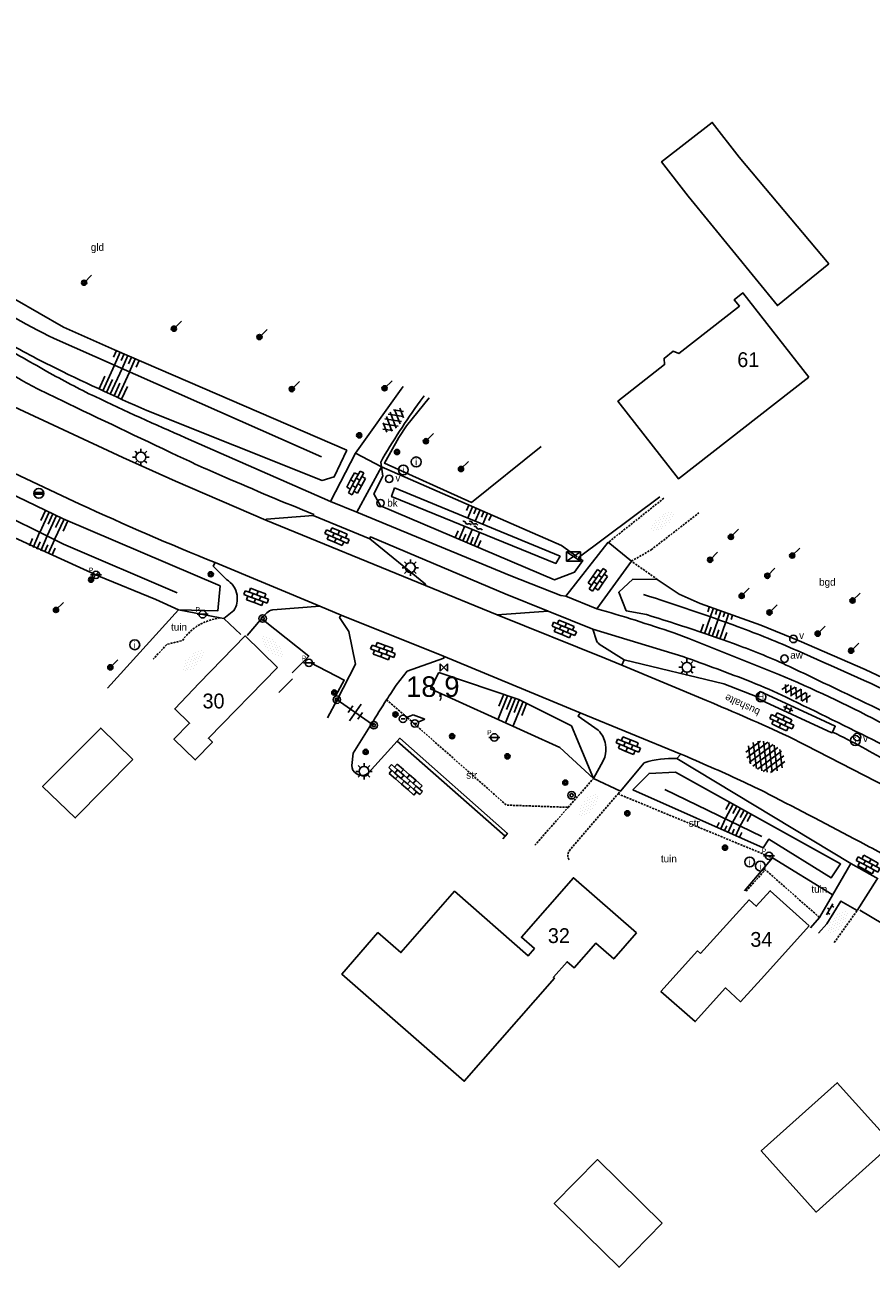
# Model space of a CAD drawing. Header units: metres. Extents: x 121538 to 126242, y 445257 to 454505.
# Tile 54 of 83: x 123051 to 123154, y 452183 to 452334. Entities that reach past the tile are written whole.
import ezdxf
from ezdxf.enums import TextEntityAlignment as Align

# ---------------------------------------------------------------- set-up
doc = ezdxf.new("R2010")
doc.units = ezdxf.units.M
doc.linetypes.add('SCHRIKH', pattern=[100, 100, 0])
doc.linetypes.add('STIPPELFIJN', pattern=[0.375, 0.25, -0.125])
for name, color, linetype in [('B01_F', 8, 'Continuous'), ('B01_T', 8, 'Continuous'), ('SYMBD01', 8, 'Continuous'), ('SYMBD02', 8, 'Continuous'), ('SYMBD03', 8, 'Continuous'), ('SYMBD04', 8, 'Continuous'), ('SYMBD05', 8, 'Continuous'), ('TEK-D05', 8, 'Continuous'), ('TEK-D20', 7, 'Continuous'), ('TER-D03S', 8, 'Continuous'), ('TER-T02', 8, 'RASTER'), ('TER-T03', 8, 'Continuous'), ('TER-T04', 8, 'HAAG'), ('TER-T09', 8, 'Continuous'), ('TOPOT05', 8, 'STIPPELFIJN'), ('TOPOT14', 8, 'Continuous'), ('TOPOT20', 8, 'Continuous'), ('TOPOT21', 8, 'Continuous'), ('TOPOT22', 8, 'Continuous'), ('TOPOT24', 8, 'Continuous'), ('TOPOT26', 8, 'Continuous'), ('TOPOT28', 8, 'Continuous'), ('TOPOT30', 8, 'Continuous'), ('TOPOT31', 8, 'Continuous'), ('TOPOT50', 8, 'Continuous'), ('TOPOT54', 8, 'SCHRIKH'), ('TOPOV04', 8, 'Continuous'), ('WAT-T00', 8, 'Continuous'), ('WEG-T01', 8, 'Continuous'), ('WEG-T06', 8, 'STIPPELFIJN'), ('Z02', 8, 'Continuous')]:
    doc.layers.add(name, color=color, linetype=linetype)
doc.styles.add('ISO', font='provutr.shx')
doc.styles.add('rtw_iso', font='iso-rtw.shx')
doc.linetypes.add('HAAG', pattern='A,0.25,-0.25,[151,BLOK.SHX,S=0.25,R=0,X=0,Y=0],-0.25,0.25', length=1)
doc.linetypes.add('RASTER', pattern='A,0.25,-0.25,[150,BLOK.SHX,S=0.25,R=0,X=0,Y=0],-0.25,0.25', length=1)

# ---------------------------------------------------------------- blocks, each defined once
blk = doc.blocks.new('water-m')
at = {"linetype": 'Continuous'}
for centre, start, end in [((-0.01, 0.75), 129.7446, 230.2554), ((-0.32, 1.12), 309.7446, 50.2554), ((-0.32, 0.37), 309.7446, 50.2554), ((0.32, 0.01), 129.7446, 230.2554), ((0, 0.38), 309.7446, 50.2554), ((-0.01, -0.74), 129.7446, 230.2554), ((-0.32, -0.37), 309.7446, 50.2554), ((-0.32, -1.12), 309.7446, 50.2554), ((0, -0.37), 309.7446, 50.2554)]:
    blk.add_arc(centre, 0.244, start, end, dxfattribs=at)
blk = doc.blocks.new('talud')
for p, q in [((0, 0.75), (0.5, 0.75)), ((0, 0.5), (1, 0.5)), ((0, 0.25), (0.5, 0.25)), ((0, 0), (1, 0)), ((0, -0.25), (0.5, -0.25)), ((0, -0.5), (1, -0.5)), ((0, -0.75), (0.5, -0.75))]:
    blk.add_line(p, q)
blk = doc.blocks.new('DRHEK')
at = {"linetype": 'Continuous'}
for p, q in [((1.25, 0), (-1.25, 0)), ((-0.5, 0.7), (0.5, 0.7)), ((-0.5, -0.7), (0.5, -0.7))]:
    blk.add_line(p, q, dxfattribs=at)
blk = doc.blocks.new('halfverhard-m')
for p, q in [((-0.15625, 1.5625), (-0.15625, 1.5625)), ((0.15625, 1.5625), (0.15625, 1.5625)), ((-0.625, 0.625), (-0.625, 0.625)), ((-0.625, 0), (-0.625, 0)), ((-0.46875, 0.9375), (-0.46875, 0.9375)), ((-0.46875, 0.3125), (-0.46875, 0.3125)), ((-0.3125, 1.25), (-0.3125, 1.25)), ((-0.3125, 0.625), (-0.3125, 0.625)), ((-0.3125, 0), (-0.3125, 0)), ((-0.15625, 0.9375), (-0.15625, 0.9375)), ((-0.15625, 0.3125), (-0.15625, 0.3125)), ((0, 1.25), (0, 1.25)), ((0, 0.625), (0, 0.625)), ((0, 0), (0, 0)), ((0.15625, 0.9375), (0.15625, 0.9375)), ((0.15625, 0.3125), (0.15625, 0.3125)), ((0.3125, 1.25), (0.3125, 1.25)), ((0.3125, 0.625), (0.3125, 0.625)), ((0.3125, 0), (0.3125, 0)), ((0.46875, 0.9375), (0.46875, 0.9375)), ((0.46875, 0.3125), (0.46875, 0.3125)), ((0.625, 0.625), (0.625, 0.625)), ((0.625, 0), (0.625, 0)), ((-0.625, -0.625), (-0.625, -0.625)), ((-0.46875, -0.3125), (-0.46875, -0.3125)), ((-0.46875, -0.9375), (-0.46875, -0.9375)), ((-0.3125, -0.625), (-0.3125, -0.625)), ((-0.3125, -1.25), (-0.3125, -1.25)), ((-0.15625, -0.3125), (-0.15625, -0.3125)), ((-0.15625, -0.9375), (-0.15625, -0.9375)), ((0, -0.625), (0, -0.625)), ((0, -1.25), (0, -1.25)), ((0.15625, -0.3125), (0.15625, -0.3125)), ((0.15625, -0.9375), (0.15625, -0.9375)), ((0.3125, -0.625), (0.3125, -0.625)), ((0.3125, -1.25), (0.3125, -1.25)), ((0.46875, -0.3125), (0.46875, -0.3125)), ((0.46875, -0.9375), (0.46875, -0.9375)), ((0.625, -0.625), (0.625, -0.625)), ((-0.15625, -1.5625), (-0.15625, -1.5625)), ((0.15625, -1.5625), (0.15625, -1.5625))]:
    blk.add_line(p, q)
blk = doc.blocks.new('asfalt-l')
for p, q in [((-0.76, 1.01), (0.3, 1.62)), ((-0.3, 1.62), (0.76, 1.01)), ((-0.93, 0.18), (0.7, 1.13)), ((-0.89, -0.52), (0.89, 0.52)), ((-0.89, 0.52), (0.89, -0.52)), ((-0.7, 1.13), (0.93, 0.18)), ((-0.93, -0.18), (0.7, -1.13)), ((-0.76, -1.01), (0.3, -1.62)), ((-0.7, -1.13), (0.93, -0.18)), ((-0.3, -1.62), (0.76, -1.01))]:
    blk.add_line(p, q)
blk = doc.blocks.new('asfalt-m')
for p, q in [((-0.52, 1.14), (0.54, 1.69)), ((-0.43, 1.75), (0.63, 1.08)), ((-0.63, 0.38), (0.64, 1.04)), ((-0.63, 0.4), (0.66, -0.42)), ((-0.57, -0.3), (0.73, 0.38)), ((-0.53, 1.07), (0.74, 0.27)), ((-0.56, -0.38), (0.58, -1.1)), ((-0.49, -0.96), (0.67, -0.36)), ((-0.46, -1.19), (0.39, -1.73)), ((-0.34, -1.59), (0.57, -1.11))]:
    blk.add_line(p, q)
blk = doc.blocks.new('asfalt-xl')
at = {"linetype": 'Continuous'}
for p, q in [((1.4, 1.54), (-1.75, -0.3)), ((1.4, 1.54), (-1.75, -0.3)), ((1.01, 2.03), (-1.74, 0.43)), ((1.01, 2.03), (-1.74, 0.43)), ((0.41, 2.41), (-1.51, 1.29)), ((0.41, 2.41), (-1.51, 1.29)), ((1.77, -0.29), (-1.4, 1.52)), ((1.77, -0.29), (-1.4, 1.52)), ((1.75, 0.44), (-1.02, 2.02)), ((1.75, 0.44), (-1.02, 2.02)), ((1.52, 1.29), (-0.43, 2.4)), ((1.52, 1.29), (-0.43, 2.4)), ((1.41, -1.53), (-1.75, 0.28)), ((1.41, -1.53), (-1.75, 0.28)), ((1.65, -0.94), (-1.64, 0.94)), ((1.65, -0.94), (-1.64, 0.94)), ((1.64, 0.96), (-1.63, -0.95)), ((1.64, 0.96), (-1.63, -0.95)), ((1.76, 0.3), (-1.39, -1.53)), ((1.76, 0.3), (-1.39, -1.53)), ((1.02, -2.03), (-1.74, -0.45)), ((1.02, -2.03), (-1.74, -0.45)), ((0.41, -2.41), (-1.49, -1.33)), ((0.41, -2.41), (-1.49, -1.33)), ((1.75, -0.43), (-1, -2.03)), ((1.75, -0.43), (-1, -2.03)), ((1.53, -1.28), (-0.41, -2.41)), ((1.53, -1.28), (-0.41, -2.41))]:
    blk.add_line(p, q, dxfattribs=at)
blk = doc.blocks.new('Prov-grensst')
blk.add_line((-0.67, 0), (0.67, 0))
blk.add_circle((0, 0), 0.45)
at = {"style": 'ISO'}
blk.add_text('P', height=0.6, dxfattribs=at).set_placement((-0.61, 0.58), align=Align.MIDDLE)
blk = doc.blocks.new('paal')
for radius in [0.45, 0.2]:
    blk.add_circle((0, 0), radius)
blk = doc.blocks.new('lichtmast')
for p, q in [((-0.6, 0), (-1, 0)), ((-0.71, 0.71), (-0.42, 0.42)), ((0, 0.6), (0, 1)), ((0.42, 0.42), (0.71, 0.71)), ((0.6, 0), (1, 0)), ((-0.42, -0.42), (-0.71, -0.71)), ((0, -0.6), (0, -1)), ((0.42, -0.42), (0.71, -0.71))]:
    blk.add_line(p, q)
blk.add_circle((0, 0), 0.6)
blk = doc.blocks.new('kilometerpaal')
for p, q in [((-0.44, 0.44), (0.44, -0.44)), ((-0.44, -0.44), (-0.44, 0.44)), ((0.44, 0.44), (-0.44, -0.44)), ((0.44, -0.44), (0.44, 0.44))]:
    blk.add_line(p, q)
at = {"style": 'rtw_iso'}
blk.add_attdef('KILOMETERPAAL', (0.59, 0.87), '', height=2.5, dxfattribs=at)
blk = doc.blocks.new('schk')
for p, q in [((-0.86, -0.56), (0.86, 0.56)), ((0.86, 0.56), (-0.86, 0.56)), ((-0.86, 0.56), (-0.86, -0.56)), ((0.86, -0.56), (-0.86, 0.56)), ((0.86, -0.56), (0.86, 0.56)), ((-0.86, -0.56), (0.86, -0.56))]:
    blk.add_line(p, q)
blk = doc.blocks.new('BOOM')
for radius in [0.315, 0.225, 0.135]:
    blk.add_circle((0, 0), radius)
blk = doc.blocks.new('vruchtboom')
blk.add_line((0, 0), (0.919239, 0.919239))
for radius in [0.315, 0.225, 0.135]:
    blk.add_circle((0, 0), radius)
blk = doc.blocks.new('afsl-water')
blk.add_circle((0, 0), 0.45)
at = {"style": 'ISO'}
blk.add_attdef('AFSL-WATER', (0.7, 0), '', height=0.9, dxfattribs=at)
blk = doc.blocks.new('brandkraan')
blk.add_circle((0, 0), 0.45)
at = {"style": 'ISO'}
blk.add_attdef('BRANDKRAAN', (0.7, 0), '', height=0.9, dxfattribs=at)
blk = doc.blocks.new('verklikker')
blk.add_circle((0, 0), 0.45)
at = {"style": 'ISO'}
blk.add_attdef('VERKLIKKER', (0.7, 0), '', height=0.9, dxfattribs=at)
blk = doc.blocks.new('inspectieput')
blk.add_circle((0, 0), 0.6)
at = {"style": 'ISO'}
blk.add_text('i', height=0.8, dxfattribs=at).set_placement((0, 0), align=Align.MIDDLE)
blk = doc.blocks.new('aanduidingsbord')
for p, q in [((-0.81, -0.33), (0, 0)), ((-1.45, -0.5), (-1.01, -0.5))]:
    blk.add_line(p, q)
blk.add_circle((-1.23, -0.5), 0.45)
blk = doc.blocks.new('bushalte')
blk.add_circle((0, 0), 0.6)
at = {"style": 'ISO'}
blk.add_text('H', height=0.8, dxfattribs=at).set_placement((0, 0), align=Align.MIDDLE)
blk = doc.blocks.new('klinkers-l')
at = {"linetype": 'Continuous'}
for p, q in [((-0.25, 1), (-0.75, 1)), ((-0.75, 1), (-0.75, 0)), ((-0.25, 0), (-0.75, 0)), ((-0.75, 0), (-0.75, -1)), ((0.25, 1.5), (-0.25, 1.5)), ((-0.25, 1.5), (-0.25, 0.5)), ((0.25, 0.5), (-0.25, 0.5)), ((-0.25, 0.5), (-0.25, -0.5)), ((0.25, 0.5), (0.25, 1.5)), ((0.75, 1), (0.25, 1)), ((0.25, -0.5), (0.25, 0.5)), ((0.75, 0), (0.75, 1)), ((-0.75, -1), (-0.25, -1)), ((-0.25, -0.5), (-0.25, 0)), ((0.25, -0.5), (-0.25, -0.5)), ((-0.25, -0.5), (-0.25, -1.5)), ((-0.25, -1.5), (0.25, -1.5)), ((0.75, 0), (0.25, 0)), ((0.25, 0), (0.25, -0.5)), ((0.25, -1.5), (0.25, -0.5)), ((0.25, -1), (0.75, -1)), ((0.75, -1), (0.75, 0))]:
    blk.add_line(p, q, dxfattribs=at)
blk = doc.blocks.new('klinkers-xl')
at = {"linetype": 'Continuous'}
for p, q in [((-0.25, 2), (-0.75, 2)), ((-0.75, 2), (-0.75, 1)), ((0.25, 2.5), (-0.25, 2.5)), ((-0.25, 2.5), (-0.25, 1.5)), ((0.25, 1.5), (0.25, 2.5)), ((0.75, 2), (0.25, 2)), ((0.25, 2), (0.25, 1.5)), ((0.75, 1), (0.75, 2)), ((-0.75, 1), (-0.75, 0)), ((-0.75, 1), (-0.25, 1)), ((-0.75, 0), (-0.25, 0)), ((-0.75, 0), (-0.75, -1)), ((-0.25, 1.5), (0.25, 1.5)), ((-0.25, 1.5), (-0.25, 0.5)), ((-0.25, 0.5), (0.25, 0.5)), ((-0.25, 0.5), (-0.25, -0.5)), ((0.25, 0.5), (0.25, 1.5)), ((0.25, 1), (0.75, 1)), ((0.25, 0.5), (0.25, 0)), ((0.25, 0), (0.75, 0)), ((0.25, 0), (0.25, -0.5)), ((0.75, 0), (0.75, 1)), ((0.75, -1), (0.75, 0)), ((-0.75, -1), (-0.75, -2)), ((-0.75, -1), (-0.25, -1)), ((-0.25, -0.5), (0.25, -0.5)), ((-0.25, -0.5), (-0.25, -1.5)), ((-0.25, -1.5), (0.25, -1.5)), ((-0.25, -1.5), (-0.25, -2.5)), ((0.25, -1.5), (0.25, -0.5)), ((0.25, -1), (0.75, -1)), ((0.25, -2.5), (0.25, -1.5)), ((0.75, -2), (0.75, -1)), ((-0.75, -2), (-0.25, -2)), ((-0.25, -2.5), (0.25, -2.5)), ((0.25, -2), (0.75, -2))]:
    blk.add_line(p, q, dxfattribs=at)
blk = doc.blocks.new('klinkers-s')
for p, q in [((-0.31, 0.5), (0, 0.5)), ((0, -0.75), (0, 0.75)), ((0, 0), (0.31, 0)), ((0, -0.5), (-0.31, -0.5))]:
    blk.add_line(p, q)
blk = doc.blocks.new('tegels-s')
for p, q in [((0.3125, 0.3125), (-0.3125, 0.3125)), ((0, -0.625), (0, 0.625)), ((0.3125, -0.3125), (-0.3125, -0.3125))]:
    blk.add_line(p, q)
blk = doc.blocks.new('balise')
blk.add_hatch(color=256).paths.add_polyline_path([(0.6, 0, 0.086579), (0.56, 0.2), (-0.56, 0.2, 0.086579), (-0.6, 0, 0.085386), (-0.57, -0.2), (0.57, -0.2, 0.085386)])
blk.add_circle((0, 0), 0.6)

msp = doc.modelspace()

# ---------------------------------------------------------------- linework, layer by layer
at = {"layer": 'B01_F'}
for points in [[(123149.31, 452304.77), (123138.4, 452317.73), (123135.14, 452321.95), (123128.96, 452317.18), (123132.21, 452312.97), (123143.07, 452299.67), (123149.31, 452304.77)], [(123146.87, 452290.97), (123131.04, 452278.59), (123123.65, 452288.04), (123129.33, 452292.49), (123129.26, 452293.24), (123130.38, 452294.12), (123131.08, 452293.85), (123138.43, 452299.6), (123137.81, 452300.39), (123138.87, 452301.21), (123146.87, 452290.97)], [(123082.19, 452255.64), (123073.79, 452247.02), (123074.29, 452246.54), (123072.19, 452244.39), (123069.6, 452246.91), (123071.5, 452248.85), (123069.69, 452250.6), (123072.66, 452253.73), (123078.25, 452259.48), (123082.19, 452255.64)], [(123064.61, 452244.46), (123060.69, 452248.27), (123053.61, 452241.15), (123057.58, 452237.34), (123064.61, 452244.46)], [(123125.91, 452223.34), (123123.14, 452220.17), (123120.94, 452222.09), (123118.31, 452219.08), (123117.45, 452219.83), (123115.8, 452217.95), (123115.92, 452217.85), (123104.95, 452205.29), (123090.02, 452218.33), (123094.44, 452223.38), (123097.23, 452220.94), (123103.76, 452228.41), (123112.73, 452220.57), (123113.49, 452221.44), (123111.91, 452222.81), (123118.23, 452230.05), (123125.91, 452223.34)], [(123146.92, 452224.19), (123142.19, 452228.47), (123140.48, 452226.58), (123139.63, 452227.35), (123133.72, 452220.82)], [(123141.48, 452218.17), (123146.92, 452224.19)], [(123157.02, 452197.68), (123150.34, 452205.12), (123141.1, 452196.82), (123147.78, 452189.38), (123157.02, 452197.68)], [(123129.04, 452188.03), (123123.79, 452182.67), (123115.9, 452190.41), (123121.15, 452195.77), (123129.04, 452188.03)]]:
    msp.add_lwpolyline(points, dxfattribs=at)
at = {"layer": 'B01_T'}
msp.add_lwpolyline([(123141.48, 452218.17), (123138.59, 452214.97), (123136.75, 452216.64), (123133.06, 452212.56), (123128.88, 452216.22), (123133.35, 452221.16), (123133.72, 452220.82)], dxfattribs=at)
at = {"layer": 'TER-T02', "flags": 128}
for points in [[(123026.48, 452328.93), (123018.1, 452322.67), (123024.9, 452316.83), (123035.24, 452309.61), (123041.07, 452305.86), (123047.23, 452302.14), (123056.17, 452297.05), (123062.36, 452294.29), (123090.64, 452282.08)], [(123100.68, 452288.44), (123097.92, 452285.05), (123096.98, 452283.62), (123095.23, 452280.5), (123105.83, 452275.73), (123114.3, 452282.54)], [(123070.16, 452262.66), (123067.38, 452263.92), (123060.46, 452266.74), (123039.95, 452276.07), (123033.14, 452279.84)], [(123116.77, 452270.47), (123118.67, 452269.09)], [(123070.16, 452262.66), (123061.52, 452253.12)], [(123070.16, 452262.66), (123075.22, 452261.66)], [(123075.22, 452261.66), (123075.67, 452261.58)], [(123080.13, 452261.45), (123080.52, 452261.39)]]:
    msp.add_lwpolyline(points, dxfattribs=at)
msp.add_lwpolyline([(123164.12, 452249.76, 0.010051), (123158.65, 452253.09), (123153.76, 452255.38), (123145.71, 452258.89), (123141.03, 452260.79), (123133.65, 452263.43), (123131.1, 452264.57), (123128.44, 452266.36)], format="xyb", dxfattribs=at)
at = {"layer": 'TER-T03'}
for points in [[(123089.45, 452251.71), (123093.66, 452248.8)], [(123093.66, 452248.8), (123093.82, 452248.68), (123093.93, 452248.61)]]:
    msp.add_lwpolyline(points, dxfattribs=at)
at = {"layer": 'TER-T04', "flags": 128}
for points in [[(123116.77, 452270.47), (123094.85, 452280.06)], [(123128.75, 452276.42), (123118.81, 452268.99)], [(123080.52, 452261.39), (123086.01, 452257.03), (123083.98, 452254.99)], [(123086.18, 452256.25), (123090.34, 452254.1), (123089.3, 452252.23)], [(123082.38, 452252.58), (123084.05, 452254.25)], [(123139.04, 452228.48), (123142.48, 452232.47)], [(123142.48, 452232.47), (123149.72, 452228.02)], [(123153.08, 452226.1), (123165.6, 452218.7)]]:
    msp.add_lwpolyline(points, dxfattribs=at)
at = {"layer": 'TER-T09', "flags": 128}
msp.add_lwpolyline([(123090.64, 452282.08), (123089.11, 452278.84), (123087.64, 452278.39), (123066.3, 452286.9, -0.011905), (123054.56, 452292.37, -0.020724), (123048.03, 452295.94, -0.004784), (123032.31, 452305.63, -0.034394), (123024, 452311.53, -0.01852), (123012.66, 452321.57), (123012.5, 452321.73), (123003.43, 452330.73, -0.726445), (123005.44, 452333.76), (123014.82, 452325.77)], format="xyb", dxfattribs=at)
at = {"layer": 'TER-T09'}
for points in [[(123070.16, 452262.66), (123074.95, 452262.55), (123075.21, 452265.56), (123056.1, 452273.73), (123043.85, 452279.62), (123038, 452283.26), (123035.25, 452283.25), (123033.14, 452279.84)], [(123094.85, 452280.06), (123095.03, 452278.92), (123093.95, 452276.78), (123094.74, 452275.29), (123115.94, 452266.3), (123118.37, 452267.25), (123119.38, 452268.65), (123118.81, 452268.99)]]:
    msp.add_lwpolyline(points, dxfattribs=at)
msp.add_lwpolyline([(123189.9, 452231.97), (123188.97, 452231.74), (123188.31, 452230.84), (123187.56, 452229.8), (123186.36, 452229.72, 0.000088), (123182.22, 452232.98, 0.000174), (123180.1, 452234.64, 0.000028), (123173.12, 452240.12, 0.000191), (123172.08, 452240.93, 0.031667), (123168.49, 452243.39, 0.012346), (123158.78, 452248.87, 0.009611), (123156.77, 452249.89, 0.001653), (123144.95, 452255.55, 0.023334), (123138.43, 452258.28, 0.013811), (123127.12, 452262.07), (123124.66, 452262.55), (123123.74, 452264.79), (123125.48, 452266.37), (123128.44, 452266.36)], format="xyb", dxfattribs=at)
msp.add_lwpolyline([(123130.64, 452242.92), (123150.76, 452231.73), (123149.59, 452230.03), (123142.04, 452234.76), (123141.32, 452233.7), (123125.47, 452240.77), (123127.45, 452242.74)], close=True, dxfattribs=at)
at = {"layer": 'TOPOT05', "flags": 128}
for points in [[(123128.44, 452266.36), (123125.29, 452268.57)], [(123095.48, 452251.7), (123098.6, 452249.01), (123110.08, 452238.89), (123117.59, 452238.62)], [(123123.67, 452240.26), (123142.48, 452232.47)]]:
    msp.add_lwpolyline(points, dxfattribs=at)
at = {"layer": 'TOPOT50', "flags": 128}
for points in [[(123087.57, 452281.28), (123055, 452295.65, -0.033978), (123034.13, 452308.1, -0.035474), (123014.35, 452323.99, 0.035474)], [(123165.9, 452247.83, 0.010943), (123158.54, 452251.81, 0.004493), (123145.45, 452257.69, 0.016772), (123138.28, 452260.59, 0.01066), (123126.76, 452264.52)]]:
    msp.add_lwpolyline(points, format="xyb", dxfattribs=at)
at = {"layer": 'TOPOT50'}
for points in [[(123070, 452264.73), (123056.16, 452270.65), (123037.51, 452279.88)], [(123120.68, 452242.14), (123116.59, 452245.91), (123100.85, 452253.02), (123101.86, 452255.01)], [(123101.86, 452255.01), (123111.6, 452251.74), (123117.98, 452248.53), (123120.68, 452242.14)], [(123141.15, 452235.06), (123129.35, 452240.79)]]:
    msp.add_lwpolyline(points, dxfattribs=at)
at = {"layer": 'TOPOT54'}
msp.add_lwpolyline([(123100.16, 452249.33), (123098.71, 452249.88)], dxfattribs=at)
at = {"layer": 'TOPOV04'}
msp.add_line((123124.39, 452256.55), (123124.13, 452255.93), dxfattribs=at)
for points in [[(123130.83, 452244.55), (123131.29, 452245.11)], [(123152, 452231.8), (123155.32, 452229.92)]]:
    msp.add_lwpolyline(points, dxfattribs=at)
at = {"layer": 'WAT-T00'}
msp.add_lwpolyline([(123096.45, 452277.51), (123096.09, 452276.44), (123116.1, 452268.29), (123116.6, 452269.17)], close=True, dxfattribs=at)
at = {"layer": 'WEG-T01'}
for points in [[(122999.8, 452332.09, 0.018226), (123011.45, 452320.78), (123011.5, 452320.73), (123011.55, 452320.69, 0.018306), (123026.6, 452308.52), (123029.15, 452306.66), (123031.76, 452304.87, 0.014236), (123037.18, 452301.48, 0.001353), (123047.59, 452295.41, 0.002169), (123054.12, 452291.67, 0.017549), (123060, 452288.59, 0.009639), (123071, 452283.59), (123088.65, 452275.84)], [(123094.85, 452280.06), (123094.77, 452280.62, -0.026813), (123099.57, 452288.03, -0.002548), (123100.06, 452288.7, -0.002548)], [(123074.6, 452268.4, -0.011703), (123058.14, 452275.52), (123046.42, 452281.01, -0.007828), (123038.44, 452285.07)], [(123075.67, 452261.58), (123076.9, 452262.57, 0.091006), (123077.26, 452263.47, 0.091006), (123077.28, 452264.45, 0.110026), (123076.85, 452265.53, 0.110026), (123075.99, 452266.33), (123074.39, 452267.96), (123074.6, 452268.4)], [(123080.13, 452261.45), (123080.9, 452262.28, -0.114786), (123081.62, 452262.66), (123087.38, 452263.11)], [(123120.61, 452260.28), (123131.55, 452256.96, -0.010186), (123139.87, 452253.88, -0.019349), (123144.15, 452252.01, -0.001869), (123155.34, 452246.52, -0.010639), (123157.28, 452245.51, -0.011714), (123164.82, 452241.14, -0.016033), (123170.15, 452237.65, -0.006687), (123174.82, 452234.27, -0.009875), (123177.9, 452231.88, -0.004662), (123182.3, 452228.27, -0.009373), (123184.43, 452226.41)], [(123124.39, 452256.55), (123121.37, 452258.48, -0.110622), (123121.03, 452258.94), (123120.61, 452260.28)], [(123102.41, 452257), (123102.45, 452256.77), (123098, 452255.18), (123096.66, 452253.47, 0.005395), (123095.48, 452251.7)], [(123176.68, 452228.42, 0.011466), (123169.21, 452233.58), (123167.64, 452234.54), (123158.61, 452239.87), (123156.5, 452241.04), (123146.48, 452246.19), (123144.4, 452247.23, 0.010282), (123134.42, 452251.62), (123124.13, 452255.93)], [(123095.48, 452251.7, 0.008681), (123093.66, 452248.8)], [(123120.68, 452242.14), (123121.87, 452244.27), (123122.06, 452244.74, 0.115856), (123122.15, 452246.25, 0.151764), (123121.26, 452248), (123118.8, 452249.7), (123119.04, 452250.13)], [(123093.66, 452248.8), (123091.42, 452245.23), (123091.24, 452243.72, 0.240872), (123091.79, 452242.72, 0.331116), (123093.28, 452242.8), (123096.79, 452246.66)], [(123149.79, 452247.77, -0.02143), (123156.87, 452243.96), (123163.65, 452239.55), (123164.62, 452238.88, -0.014265), (123169.22, 452235.24), (123176.95, 452228.76), (123176.68, 452228.42)], [(123131.29, 452245.11, -0.006036), (123138.57, 452241.9, -0.012606), (123142, 452240.23, -0.001565), (123153.12, 452234.42, -0.005912), (123156.04, 452232.84, -0.017163), (123158.39, 452231.42, -0.00301), (123171.48, 452222.79, -0.032496), (123176.6, 452218.87, -0.012993), (123183, 452212.96)], [(123130.83, 452244.55, 0.092969), (123126.86, 452244.04), (123123.96, 452240.6)]]:
    msp.add_lwpolyline(points, format="xyb", dxfattribs=at)
at = {"layer": 'WEG-T01', "flags": 128}
for points in [[(123040.29, 452296.97, 0.001223), (123050.73, 452290.79, 0.017401), (123053.15, 452289.47, 0.004157), (123055.86, 452288.15, 0.000798), (123070.05, 452281.39, 0.008935), (123075.78, 452278.8, 0.004776), (123086.62, 452274.25), (123086.56, 452274.13)], [(123121.07, 452262.79, -0.011813), (123130.44, 452259.85), (123132.27, 452259.15), (123143.23, 452254.78, -0.021201), (123155.38, 452249.08, -0.028621), (123171.52, 452239.45), (123173.01, 452238.4), (123179.57, 452233.66), (123180.84, 452232.69, -0.015888), (123186.63, 452227.58), (123186.83, 452227.71)]]:
    msp.add_lwpolyline(points, format="xyb", dxfattribs=at)
at = {"layer": 'WEG-T01'}
for points in [[(123091.71, 452281.71), (123097.26, 452289.49), (123097.51, 452289.81)], [(123080.8, 452273.55), (123069.8, 452278.3), (123063.38, 452281.19), (123049.55, 452287.63)], [(123091.71, 452281.71), (123088.65, 452275.84)], [(123094.85, 452280.06), (123091.71, 452281.71)], [(123091.88, 452274.55), (123094.85, 452280.06)], [(123091.88, 452274.55), (123088.65, 452275.84)], [(123080.8, 452273.55), (123080.85, 452273.68), (123086.56, 452274.13)], [(123086.56, 452274.13), (123093.43, 452271.31)], [(123091.88, 452274.55), (123110.62, 452266.79), (123116.7, 452264.4), (123117.32, 452264.31)], [(123100.21, 452265.6), (123080.8, 452273.55)], [(123093.43, 452271.31), (123093.52, 452271.52), (123109.93, 452264.58), (123115.14, 452262.5)], [(123093.43, 452271.31), (123100.23, 452265.77), (123100.21, 452265.6)], [(123122.48, 452270.87), (123117.32, 452264.31)], [(123125.29, 452268.57), (123122.48, 452270.87)], [(123087.38, 452263.11), (123074.6, 452268.4)], [(123121.07, 452262.79), (123125.29, 452268.57)], [(123108.94, 452262.06), (123100.21, 452265.6)], [(123089.95, 452262.02), (123087.38, 452263.11)], [(123117.32, 452264.31), (123121.07, 452262.79)], [(123077.76, 452259.66), (123075.67, 452261.58)], [(123089.45, 452251.71), (123091.72, 452256.03), (123090.89, 452260.01), (123089.76, 452261.72), (123089.95, 452262.02)], [(123102.41, 452257), (123089.95, 452262.02)], [(123108.94, 452262.06), (123115.14, 452262.5)], [(123124.13, 452255.93), (123122.07, 452256.79), (123108.94, 452262.06)], [(123115.14, 452262.5), (123120.61, 452260.28)], [(123078.52, 452259.54), (123080.13, 452261.45)], [(123119.04, 452250.13), (123102.41, 452257)], [(123140.62, 452252.06), (123136.55, 452253.64), (123124.39, 452256.55)], [(123149.79, 452247.77), (123150.1, 452248.48), (123148.27, 452249.35), (123140.95, 452252.71), (123140.62, 452252.06)], [(123088.3, 452249.52), (123089.45, 452251.71)], [(123140.62, 452252.06), (123140.55, 452251.91), (123149.71, 452247.68), (123149.79, 452247.77)], [(123119.04, 452250.13), (123131.29, 452245.11)], [(123109.94, 452235.13), (123110.2, 452235.42), (123097.1, 452247.02), (123096.79, 452246.66)], [(123109.94, 452235.13), (123096.79, 452246.66)], [(123152, 452231.8), (123130.83, 452244.55)], [(123123.96, 452240.6), (123120.68, 452242.14)], [(123109.65, 452234.79), (123109.94, 452235.13)], [(123148.17, 452225.23), (123149.77, 452227.92), (123152, 452231.8)], [(123152.77, 452226.06), (123155.16, 452229.85), (123155.25, 452229.81)], [(123148.06, 452223.31), (123149.07, 452224.44), (123150.79, 452227.22), (123152.77, 452226.06)], [(123147.08, 452223.97), (123148.17, 452225.23)]]:
    msp.add_lwpolyline(points, dxfattribs=at)
at = {"layer": 'WEG-T06'}
for points in [[(123129.24, 452276.22), (123122.48, 452270.87)], [(123125.29, 452268.57), (123127.7, 452269.96), (123133.5, 452274.44)], [(123149.98, 452222.16), (123152.77, 452226.06)]]:
    msp.add_lwpolyline(points, dxfattribs=at)
at = {"layer": 'WEG-T06', "flags": 128}
for points in [[(123075.22, 452261.66, 0.219038), (123070.63, 452258.91), (123068.75, 452258.45), (123067.08, 452256.66)], [(123117.7, 452232.24, -0.079173), (123117.58, 452232.56, -0.153012), (123117.65, 452233.2), (123117.86, 452233.52), (123123.67, 452240.26)]]:
    msp.add_lwpolyline(points, format="xyb", dxfattribs=at)
for points in [[(123117.59, 452238.62), (123120.68, 452242.14)], [(123123.67, 452240.26), (123123.96, 452240.6)], [(123113.52, 452234), (123115.48, 452236.22), (123117.59, 452238.62)], [(123148.17, 452225.23), (123141.6, 452231.02), (123139.22, 452228.4)]]:
    msp.add_lwpolyline(points, dxfattribs=at)

# ---------------------------------------------------------------- block references
at = {"layer": 'SYMBD01'}
for name, p, rotation in [('asfalt-l', (123096.3, 452285.72), 321.0701602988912), ('asfalt-xl', (123141.59, 452244.77), 66.56758309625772)]:
    msp.add_blockref(name, p, dxfattribs=dict(at, rotation=rotation))
at = {"layer": 'SYMBD01', "linetype": 'Continuous', "rotation": 244.662329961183}
msp.add_blockref('asfalt-m', (123145.34, 452252.59), dxfattribs=at)
at = {"layer": 'SYMBD02'}
for name, p, rotation in [('klinkers-l', (123091.77, 452278.1), 331.6023115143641), ('halfverhard-m', (123129.07, 452273.41), 309.1246056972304), ('klinkers-l', (123089.46, 452271.56), 246.6253317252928), ('klinkers-l', (123121.2, 452266.31), 324.9943768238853), ('klinkers-l', (123079.61, 452264.23), 249.9783117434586), ('klinkers-l', (123117.11, 452260.33), 247.5843427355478), ('halfverhard-m', (123081.59, 452258.2), 227.4883833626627), ('klinkers-l', (123095.04, 452257.62), 249.9783117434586), ('halfverhard-m', (123071.94, 452256.45), 315.9283706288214), ('klinkers-l', (123143.6, 452249.03), 64.54520073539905), ('klinkers-l', (123124.91, 452246.13), 248.0715572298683), ('klinkers-xl', (123097.8, 452242), 228.9799948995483), ('halfverhard-m', (123120.09, 452238.88), 320.5887161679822), ('klinkers-l', (123154.1, 452231.67), 241.3260449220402), ('klinkers-s', (123149.43, 452226.21), 150.2916243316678), ('halfverhard-m', (123150.43, 452224.66), 319.4280211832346)]:
    msp.add_blockref(name, p, dxfattribs=dict(at, rotation=rotation))
at = {"layer": 'SYMBD03', "rotation": 244.8327694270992}
msp.add_blockref('tegels-s', (123144.38, 452250.63), dxfattribs=at)
at = {"layer": 'SYMBD04', "yscale": 2}
for p, xscale, zscale, rotation in [((123063.98, 452293.58), 1.725788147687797, 1.725788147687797, 246.0256656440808), ((123061.85, 452288.9), 3.414732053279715, 3.414732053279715, 65.29653785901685), ((123106.87, 452274.8), 1.467222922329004, 1.467222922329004, 246.351697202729), ((123055.32, 452274.11), 2.730509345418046, 2.730509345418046, 244.8678058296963), ((123053.38, 452269.85), 1.95403194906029, 1.95403194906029, 66.29003584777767), ((123105.23, 452270.85), 1.783479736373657, 1.783479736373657, 67.02356861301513), ((123135.13, 452259.41), 2.092797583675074, 2.092797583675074, 70.7956572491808), ((123136.18, 452262.47), 1.116749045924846, 1.116749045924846, 251.4804644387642), ((123111.14, 452251.81), 3.137888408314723, 3.137888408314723, 248.0432345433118), ((123138.57, 452238.51), 1.981166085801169, 1.981166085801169, 240.9272633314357), ((123137.08, 452235.59), 1.297226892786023, 1.297226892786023, 65.96175980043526)]:
    msp.add_blockref('talud', p, dxfattribs=dict(at, xscale=xscale, zscale=zscale, rotation=rotation))
at = {"layer": 'SYMBD05', "rotation": 66.04823807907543}
msp.add_blockref('water-m', (123106.01, 452273.03), dxfattribs=at)
at = {"layer": 'TER-D03S', "rotation": 235.229832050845}
msp.add_blockref('DRHEK', (123091.68, 452250.16), dxfattribs=at)
at = {"layer": 'TOPOT14'}
msp.add_blockref('schk', (123118.25, 452269.14), dxfattribs=at)
at = {"layer": 'TOPOT20'}
for p in [(123098.71, 452249.88), (123100.16, 452249.33)]:
    msp.add_blockref('aanduidingsbord', p, dxfattribs=at)
at = {"layer": 'TOPOT21'}
for p in [(123065.57, 452281.23), (123098.39, 452267.78), (123132.05, 452255.67), (123092.74, 452243)]:
    msp.add_blockref('lichtmast', p, dxfattribs=at)
at = {"layer": 'TOPOT22'}
for name, p in [('Prov-grensst', (123060.11, 452266.9)), ('Prov-grensst', (123073.1, 452262.11)), ('paal', (123080.4, 452261.6)), ('Prov-grensst', (123086.03, 452256.2)), ('paal', (123089.44, 452251.72)), ('paal', (123093.93, 452248.61)), ('Prov-grensst', (123108.6, 452247.13)), ('paal', (123118.01, 452240.09)), ('Prov-grensst', (123142.04, 452232.72))]:
    msp.add_blockref(name, p, dxfattribs=at)
at = {"layer": 'TOPOT24'}
ref = msp.add_blockref('brandkraan', (123094.74, 452275.64), dxfattribs=at)
ref.add_attrib('BRANDKRAAN', 'bk', (123095.56, 452275.22), dxfattribs={"height": 0.9, "style": 'ISO'})
ref = msp.add_blockref('afsl-water', (123143.93, 452256.71), dxfattribs=at)
ref.add_attrib('AFSL-WATER', 'aw', (123144.63, 452256.71), dxfattribs={"height": 0.9, "style": 'ISO'})
at = {"layer": 'TOPOT26'}
for name, p in [('vruchtboom', (123058.66, 452302.45)), ('vruchtboom', (123069.59, 452296.86)), ('vruchtboom', (123080.01, 452295.84)), ('vruchtboom', (123083.95, 452289.51)), ('vruchtboom', (123095.24, 452289.61)), ('BOOM', (123092.15, 452283.88)), ('vruchtboom', (123100.27, 452283.17)), ('BOOM', (123096.75, 452281.86)), ('vruchtboom', (123104.54, 452279.79)), ('vruchtboom', (123137.4, 452271.53)), ('vruchtboom', (123134.87, 452268.74)), ('vruchtboom', (123144.87, 452269.25)), ('vruchtboom', (123141.84, 452266.79)), ('vruchtboom', (123059.51, 452266.32)), ('BOOM', (123074.08, 452266.98)), ('vruchtboom', (123138.71, 452264.35)), ('vruchtboom', (123152.21, 452263.78)), ('vruchtboom', (123055.24, 452262.64)), ('vruchtboom', (123142.1, 452262.33)), ('vruchtboom', (123147.96, 452259.75)), ('vruchtboom', (123152.04, 452257.68)), ('vruchtboom', (123061.86, 452255.66)), ('BOOM', (123089.12, 452252.59)), ('BOOM', (123096.57, 452249.92)), ('BOOM', (123103.46, 452247.27)), ('BOOM', (123092.94, 452245.37)), ('BOOM', (123110.2, 452244.83)), ('BOOM', (123117.24, 452241.63)), ('BOOM', (123124.79, 452237.89)), ('BOOM', (123136.68, 452233.72))]:
    msp.add_blockref(name, p, dxfattribs=at)
at = {"layer": 'TOPOT28'}
for p in [(123099.09, 452280.65), (123097.52, 452279.67), (123064.83, 452258.4), (123152.55, 452246.75), (123139.68, 452231.97), (123140.99, 452231.47)]:
    msp.add_blockref('inspectieput', p, dxfattribs=at)
at = {"layer": 'TOPOT30'}
for name, p in [('balise', (123053.15, 452276.82)), ('bushalte', (123141.06, 452252.06))]:
    msp.add_blockref(name, p, dxfattribs=at)
ref = msp.add_blockref('kilometerpaal', (123102.45, 452255.63), dxfattribs=at)
ref.add_attrib('KILOMETERPAAL', '18,9', (123097.86, 452252.06), dxfattribs={"height": 2.5, "style": 'rtw_iso'})
at = {"layer": 'TOPOT31'}
ref = msp.add_blockref('verklikker', (123095.8, 452278.58), dxfattribs=at)
ref.add_attrib('VERKLIKKER', 'v', (123096.56, 452278.26), dxfattribs={"height": 0.9, "style": 'ISO'})
ref = msp.add_blockref('verklikker', (123145.01, 452259.11), dxfattribs=at)
ref.add_attrib('VERKLIKKER', 'v', (123145.71, 452259.11), dxfattribs={"height": 0.9, "style": 'ISO'})
ref = msp.add_blockref('verklikker', (123152.78, 452247.18), dxfattribs=at)
ref.add_attrib('VERKLIKKER', 'v', (123153.49, 452246.56), dxfattribs={"height": 0.9, "style": 'ISO'})

# ---------------------------------------------------------------- texts
at = {"layer": 'TEK-D05', "style": 'ISO'}
for s, p in [('gld', (123059.48, 452306.33)), ('bgd', (123148.14, 452265.59)), ('tuin', (123069.25, 452260.12)), ('str', (123105.18, 452242.1)), ('str', (123132.27, 452236.26)), ('tuin', (123128.88, 452231.92)), ('tuin', (123147.2, 452228.23))]:
    msp.add_text(s, height=0.9, dxfattribs=at).set_placement(p)
at = {"layer": 'TEK-D20', "style": 'ISO'}
msp.add_text('bushalte', height=0.9, rotation=155.026, dxfattribs=at).set_placement((123141.04, 452250.51))
at = {"layer": 'Z02', "style": 'ISO'}
for s, p in [('61', (123138.18, 452292.19)), ('30', (123073.08, 452250.66)), ('32', (123115.12, 452222.11)), ('34', (123139.77, 452221.65))]:
    msp.add_text(s, height=1.8, dxfattribs=at).set_placement(p)

doc.saveas('drawing.dxf')
